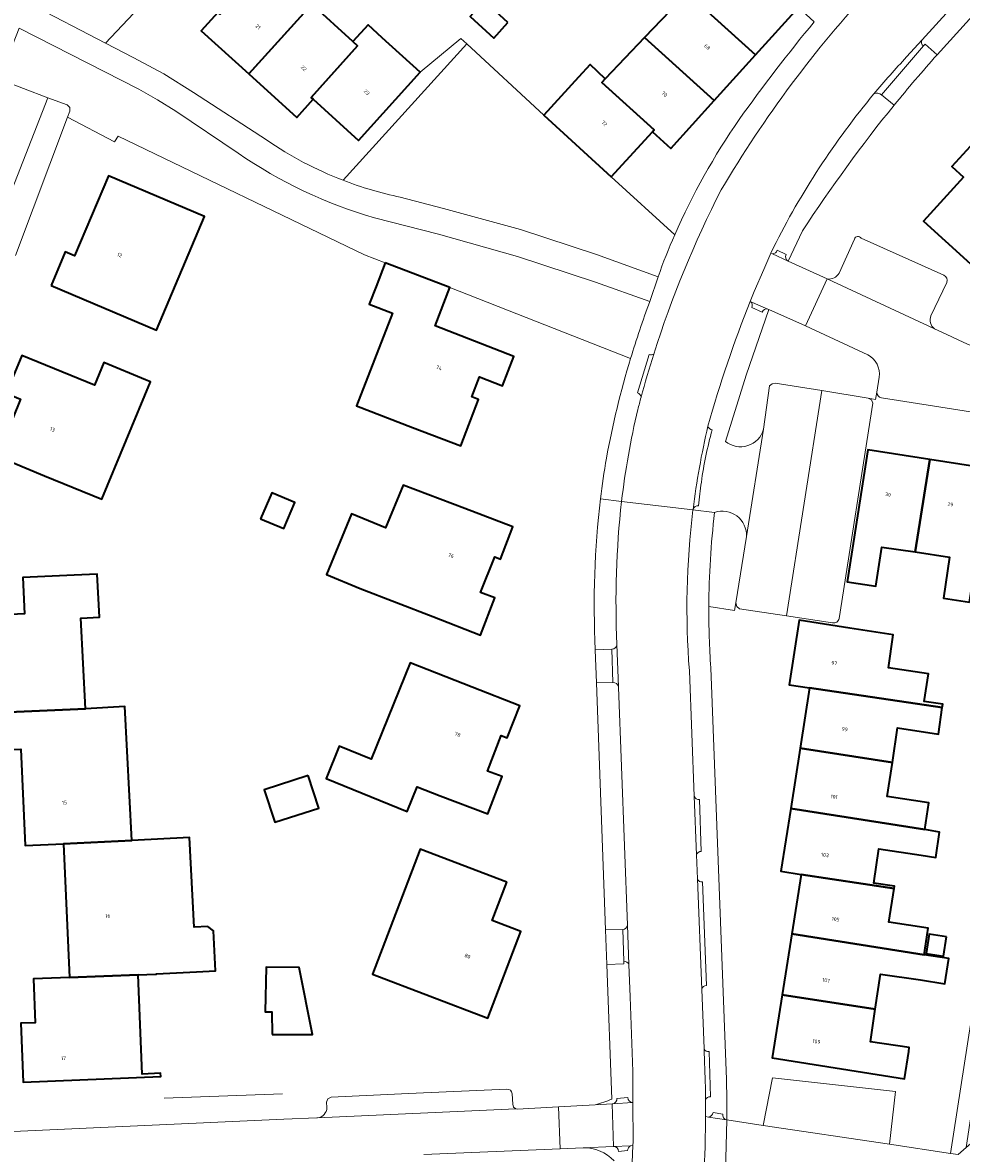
# Model space of a CAD drawing. Header units: metres. Extents: x 197700 to 204338, y 317132 to 325229.
# Tile 201 of 256: x 199240 to 199331, y 319526 to 319636. Entities that reach past the tile are written whole.
import ezdxf
from ezdxf.enums import TextEntityAlignment as Align

# ---------------------------------------------------------------- set-up
doc = ezdxf.new("R2010")
doc.units = ezdxf.units.M
for name, color, linetype, lineweight in [('B-WE-GR-BEPLANTING_CULTUUR_BODEMBEDEKKER-GV', 90, 'Continuous', 18), ('B-WE-IE-TERREINAFSCHEIDING_KUNSTMATIG_HEKWERK-G', 20, 'IE-TERREINAFSCHEIDING-KUNSTMATIG', 18), ('B-WE-OG-BEBOUWING-GV', 7, 'Continuous', 35), ('B-WE-OG-BEBOUWING-T18', 10, 'Continuous', 18), ('B-WE-OG-TERREIN_CULTUURSCHEIDING-GV', 7, 'Continuous', 18), ('B-WE-OG-TERREIN_ERF-GV', 7, 'Continuous', 18), ('B-WE-VH-VERHARDING_ASFALT-GV', 252, 'Continuous', 18), ('B-WE-VH-VERHARDING_BETONSTRAATSTEEN-GV', 252, 'Continuous', 18), ('B-WE-VH-VERHARDING_OPEN-GV', 252, 'Continuous', 18), ('B-WE-VH-VERHARDING_TEGEL-GV', 252, 'Continuous', 18)]:
    doc.layers.add(name, color=color, linetype=linetype, lineweight=lineweight)
doc.styles.add('NLCS-ISO-M200-T18', font='NLCS-ISO.ttf', dxfattribs={"height": 0.36})
doc.linetypes.add('IE-TERREINAFSCHEIDING-KUNSTMATIG', pattern='A,4,[82,NLCS.SHX,S=0.75,R=90,X=0,Y=0],4,-2', length=10)

msp = doc.modelspace()

# ---------------------------------------------------------------- linework, layer by layer
at = {"layer": 'B-WE-GR-BEPLANTING_CULTUUR_BODEMBEDEKKER-GV'}
msp.add_lwpolyline([(199251.386, 319644.358), (199251.349, 319644.285), (199251.111, 319644.18), (199250.433, 319643.289), (199250.116, 319643.069), (199249.733, 319643.099), (199244.162, 319645.724), (199242.262, 319642.049), (199240.56, 319638.281), (199247.932, 319634.463), (199254.455, 319641.441)], close=True, dxfattribs=at)
for points in [[(199260.819, 319623.771), (199254.749, 319627.835), (199252.976, 319628.928), (199251.173, 319629.968), (199239.532, 319635.907), (199237.548, 319630.945), (199242.318, 319629.149), (199244.189, 319628.444), (199244.433, 319628.192), (199244.453, 319627.842), (199244.233, 319627.258), (199248.803, 319624.844), (199249.133, 319625.397), (199273.125, 319613.857), (199275.12, 319613.091), (199281.408, 319610.678), (199298.992, 319603.782)], [(199303.286, 319615.806), (199297.114, 319621.452), (199297.114, 319621.451), (199290.551, 319627.453), (199283.066, 319634.38), (199271.022, 319621.119)], [(199276.595, 319619.479), (199280.79, 319618.388), (199288.282, 319616.324), (199295.661, 319613.882), (199301.666, 319611.739)], [(199300.856, 319609.316), (199295.582, 319611.206), (199287.994, 319613.716), (199280.295, 319615.86), (199274.097, 319617.475)], [(199309.222, 319580), (199310.255, 319586.454)], [(199306.603, 319579.641), (199309.105, 319579.268), (199309.222, 319580)]]:
    msp.add_lwpolyline(points, dxfattribs=at)
for points in [[(199274.097, 319617.475, -0.0827329), (199260.819, 319623.771)], [(199271.022, 319621.119, 0.0404795), (199276.595, 319619.479)], [(199301.666, 319611.739, -0.0166299), (199303.286, 319615.806)], [(199298.992, 319603.782, -0.015918), (199300.856, 319609.316)], [(199307.161, 319588.803, 0.0281749), (199306.603, 319579.641)], [(199310.255, 319586.454, 0.5377148), (199307.161, 319588.803)]]:
    msp.add_lwpolyline(points, format="xyb", dxfattribs=at)
at = {"layer": 'B-WE-IE-TERREINAFSCHEIDING_KUNSTMATIG_HEKWERK-G'}
for points in [[(199278.535, 319631.619), (199282.488, 319634.915), (199283.066, 319634.38)], [(199290.551, 319627.453), (199283.066, 319634.38)], [(199275.12, 319613.091), (199273.125, 319613.857), (199249.133, 319625.397), (199248.803, 319624.844), (199244.233, 319627.258)], [(199253.613, 319531.844), (199265.142, 319532.263)]]:
    msp.add_lwpolyline(points, dxfattribs=at)
at = {"layer": 'B-WE-OG-BEBOUWING-GV'}
for points in [[(199311.145, 319633.308), (199315.334, 319637.924), (199314.268, 319638.892), (199309.472, 319643.27), (199308.734, 319643.959), (199305.36, 319640.27), (199304.489, 319639.357)], [(199267.988, 319638.252), (199263.71, 319642.136), (199263.529, 319641.937), (199263.309, 319642.136), (199259.055, 319637.261), (199258.848, 319637.449), (199257.229, 319635.665), (199261.861, 319631.461), (199267.813, 319638.063)], [(199287.068, 319636.462), (199284.748, 319638.558), (199283.384, 319637.049), (199285.704, 319634.953)], [(199300.354, 319635.022), (199307.111, 319628.863), (199311.145, 319633.308), (199304.489, 319639.357)], [(199268.132, 319628.997), (199267.925, 319629.185), (199272.443, 319634.209), (199271.979, 319634.628), (199267.988, 319638.252), (199267.813, 319638.063), (199261.861, 319631.461), (199266.526, 319627.227)], [(199271.979, 319634.628), (199272.443, 319634.209), (199267.925, 319629.185), (199268.132, 319628.997), (199272.529, 319625.002), (199278.535, 319631.619), (199274.833, 319634.98), (199273.456, 319636.249)], [(199301.115, 319625.827), (199302.892, 319624.214), (199307.111, 319628.863), (199300.354, 319635.022), (199296.511, 319630.994), (199296.188, 319630.637), (199301.297, 319626.026)], [(199301.115, 319625.827), (199301.297, 319626.026), (199296.188, 319630.637), (199296.511, 319630.994), (199295.05, 319632.372), (199293.938, 319631.156), (199290.551, 319627.453), (199297.114, 319621.451), (199297.114, 319621.452)], [(199340.069, 319618.479), (199332.723, 319625.178), (199330.249, 319622.444), (199331.384, 319621.417), (199327.488, 319617.124), (199334.149, 319611.072), (199336.713, 319608.743), (199341.755, 319614.291), (199339.242, 319616.575), (199340.551, 319617.938), (199340.029, 319618.434)], [(199242.618, 319610.879), (199252.877, 319606.537), (199257.557, 319617.595), (199248.21, 319621.551), (199244.915, 319613.766), (199244.004, 319614.159)], [(199275.12, 319613.091), (199274.239, 319610.796), (199273.574, 319609.063), (199275.84, 319608.183), (199272.335, 319599.165), (199277.764, 319597.082), (199282.467, 319595.278), (199284.202, 319599.799), (199283.549, 319600.05), (199284.31, 319601.999), (199286.538, 319601.136), (199287.643, 319603.988), (199279.975, 319606.944), (199281.408, 319610.678)], [(199251.793, 319601.712), (199247.745, 319603.382), (199246.833, 319601.173), (199239.789, 319604.078), (199238.269, 319600.393), (199239.646, 319599.825), (199237.365, 319594.281), (199241.988, 319592.374), (199247.547, 319590.081), (199252.293, 319601.506)], [(199326.676, 319584.961), (199328.102, 319593.959), (199322.066, 319594.906), (199320.059, 319582.056), (199322.856, 319581.619), (199323.419, 319585.441)], [(199331.967, 319580.081), (199333.947, 319593.042), (199328.102, 319593.959), (199326.676, 319584.961), (199330.027, 319584.467), (199329.436, 319580.454)], [(199272.7, 319581.411), (199279.745, 319578.686), (199284.408, 319576.882), (199285.802, 319580.486), (199284.403, 319581.027), (199285.775, 319584.475), (199286.325, 319584.253), (199287.527, 319587.39), (199282.858, 319589.179), (199276.876, 319591.471), (199275.147, 319587.307), (199271.846, 319588.679), (199269.398, 319582.784)], [(199263.008, 319588.185), (199265.26, 319587.231), (199266.336, 319589.771), (199264.083, 319590.725)], [(199244.857, 319582.697), (199239.861, 319582.463), (199240.025, 319578.949), (199235.134, 319578.731), (199235.554, 319569.249), (199238.53, 319569.38), (199245.987, 319569.712), (199245.522, 319578.515), (199247.337, 319578.611), (199247.116, 319582.803)], [(199316.408, 319571.729), (199329.312, 319569.828), (199329.359, 319570.144), (199327.557, 319570.412), (199327.959, 319573.116), (199324.068, 319573.689), (199324.542, 319576.908), (199320.327, 319577.564), (199315.404, 319578.33), (199314.425, 319572.035)], [(199283.567, 319571.822), (199277.568, 319574.187), (199273.768, 319564.794), (199270.654, 319566.057), (199269.379, 319562.914), (199277.268, 319559.715), (199278.239, 319562.108), (199280.477, 319561.25), (199285.103, 319559.476), (199286.494, 319563.105), (199285.087, 319563.651), (199286.417, 319567.11), (199286.994, 319566.883), (199288.218, 319569.988)], [(199329.312, 319569.828), (199316.408, 319571.729), (199315.484, 319565.862), (199324.455, 319564.485), (199324.954, 319567.842), (199328.929, 319567.251)], [(199238.53, 319569.38), (199238.705, 319565.746), (199239.697, 319565.791), (199240.1, 319556.418), (199243.816, 319556.578), (199250.483, 319556.883), (199249.795, 319569.913), (199245.987, 319569.712)], [(199315.484, 319565.862), (199314.565, 319560.022), (199327.628, 319557.951), (199328.017, 319560.571), (199323.963, 319561.174), (199324.455, 319564.485)], [(199267.638, 319563.22), (199263.358, 319561.832), (199264.385, 319558.667), (199268.664, 319560.054)], [(199324.615, 319552.24), (199324.648, 319552.463), (199322.66, 319552.758), (199323.154, 319556.08), (199327.259, 319555.47), (199328.68, 319555.253), (199329.045, 319557.703), (199327.628, 319557.951), (199314.565, 319560.022), (199313.601, 319553.898), (199315.576, 319553.587)], [(199250.483, 319556.883), (199243.816, 319556.578), (199244.426, 319543.573), (199251.088, 319543.832), (199252.792, 319543.898), (199252.887, 319543.903), (199252.886, 319543.927), (199256.767, 319544.132), (199258.629, 319544.23), (199258.425, 319548.093), (199257.864, 319548.54), (199256.538, 319548.471), (199256.079, 319557.178)], [(199286.96, 319552.852), (199278.531, 319556.061), (199273.876, 319543.901), (199285.118, 319539.621), (199288.323, 319548.038), (199285.538, 319549.121)], [(199315.576, 319553.587), (199314.67, 319547.817), (199327.551, 319545.784), (199327.935, 319548.367), (199324.124, 319548.934), (199324.615, 319552.24)], [(199314.67, 319547.817), (199313.74, 319541.894), (199322.786, 319540.481), (199323.295, 319543.902), (199327.185, 319543.324), (199329.571, 319542.948), (199329.959, 319545.404), (199327.551, 319545.784)], [(199329.713, 319547.521), (199328.037, 319547.77), (199327.758, 319545.891), (199329.433, 319545.642)], [(199264.113, 319538.035), (199268.043, 319538.035), (199266.768, 319544.543), (199263.534, 319544.558), (199263.435, 319540.227), (199264.088, 319540.23)], [(199251.088, 319543.832), (199244.426, 319543.573), (199240.919, 319543.437), (199241.086, 319539.163), (199239.688, 319539.117), (199239.924, 319533.399), (199253.295, 319533.95), (199253.283, 319534.25), (199251.484, 319534.176)], [(199326.046, 319536.384), (199326.095, 319536.743), (199322.316, 319537.316), (199322.786, 319540.481), (199313.74, 319541.894), (199312.776, 319535.753), (199325.624, 319533.717)]]:
    msp.add_lwpolyline(points, close=True, dxfattribs=at)
at = {"layer": 'B-WE-OG-TERREIN_CULTUURSCHEIDING-GV'}
for points in [[(199312.441, 319608.535), (199310.237, 319602.155), (199308.216, 319595.717)], [(199322.059, 319604.145), (199316.012, 319606.944), (199312.441, 319608.535)], [(199311.926, 319596.907), (199312.5, 319601.133), (199312.756, 319601.325), (199313.069, 319601.392), (199317.593, 319600.653), (199322.109, 319599.916), (199322.813, 319599.801), (199322.934, 319600.52), (199323.176, 319601.967)]]:
    msp.add_lwpolyline(points, dxfattribs=at)
for points in [[(199323.176, 319601.967, 0.316465), (199322.059, 319604.145)], [(199308.216, 319595.717, 0.5427005), (199311.926, 319596.907)]]:
    msp.add_lwpolyline(points, format="xyb", dxfattribs=at)
at = {"layer": 'B-WE-OG-TERREIN_ERF-GV'}
for points in [[(199336.669, 319642.022), (199328.803, 319633.318)], [(199254.455, 319641.441), (199247.932, 319634.463), (199250.613, 319633.075), (199253.591, 319631.461), (199256.465, 319629.666), (199263.575, 319625.042)], [(199271.022, 319621.119), (199283.066, 319634.38), (199290.551, 319627.453), (199293.938, 319631.156), (199295.05, 319632.372), (199296.511, 319630.994), (199300.354, 319635.022), (199304.489, 319639.357)], [(199267.988, 319638.252), (199271.979, 319634.628), (199273.456, 319636.249), (199274.833, 319634.98), (199278.535, 319631.619), (199272.529, 319625.002), (199268.132, 319628.997), (199266.526, 319627.227), (199261.861, 319631.461), (199257.229, 319635.665), (199258.848, 319637.449)], [(199316.857, 319636.541), (199315.334, 319637.924), (199311.145, 319633.308), (199307.111, 319628.863)], [(199287.068, 319636.462), (199285.704, 319634.953), (199283.384, 319637.049)], [(199307.111, 319628.863), (199302.892, 319624.214), (199301.115, 319625.827), (199297.114, 319621.452), (199303.286, 319615.806)], [(199274.239, 319610.796), (199275.12, 319613.091), (199273.125, 319613.857), (199249.133, 319625.397), (199248.803, 319624.844), (199244.233, 319627.258), (199239.162, 319613.813)], [(199315.728, 319616.192), (199314.309, 319613.265), (199318.119, 319611.531)], [(199319.268, 319612.095), (199320.757, 319615.376)], [(199321.428, 319615.472), (199329.469, 319611.885)], [(199329.753, 319611.187), (199328.208, 319607.947)], [(199298.992, 319603.782), (199281.408, 319610.678), (199279.975, 319606.944), (199287.643, 319603.988), (199286.538, 319601.136), (199284.31, 319601.999), (199283.549, 319600.05), (199284.202, 319599.799), (199282.467, 319595.278), (199277.764, 319597.082), (199272.335, 319599.165), (199275.84, 319608.183), (199273.574, 319609.063), (199274.239, 319610.796)], [(199328.553, 319606.666), (199330.178, 319605.908)], [(199322.934, 319600.52), (199322.813, 319599.801), (199322.109, 319599.916), (199322.431, 319599.77), (199322.553, 319599.439), (199319.276, 319578.482)], [(199340.944, 319595.694), (199341.137, 319597.154), (199323.409, 319599.956)], [(199341.215, 319576.715), (199340.96, 319576.754), (199341.516, 319580.525), (199338.093, 319581.029), (199338.396, 319583.089), (199335.085, 319583.577), (199334.515, 319579.705), (199331.967, 319580.081), (199329.436, 319580.454), (199330.027, 319584.467), (199326.676, 319584.961), (199323.419, 319585.441), (199322.856, 319581.619), (199320.059, 319582.056), (199322.066, 319594.906), (199328.102, 319593.959), (199333.947, 319593.042), (199340.208, 319592.059), (199339.898, 319590.083), (199345.887, 319589.133), (199346.698, 319594.235), (199341.362, 319595.087)], [(199235.134, 319578.731), (199240.025, 319578.949), (199239.861, 319582.463), (199244.857, 319582.697), (199247.116, 319582.803), (199247.337, 319578.611), (199245.522, 319578.515), (199245.987, 319569.712), (199249.795, 319569.913), (199250.483, 319556.883), (199256.079, 319557.178), (199256.538, 319548.471), (199257.864, 319548.54), (199258.425, 319548.093), (199258.629, 319544.23), (199256.767, 319544.132), (199252.886, 319543.927), (199252.887, 319543.903), (199252.792, 319543.898), (199251.088, 319543.832), (199251.484, 319534.176), (199253.283, 319534.25), (199253.295, 319533.95), (199239.924, 319533.399), (199239.688, 319539.117), (199241.086, 319539.163), (199240.919, 319543.437), (199244.426, 319543.573), (199243.816, 319556.578), (199240.1, 319556.418), (199239.697, 319565.791)], [(199318.639, 319578.08), (199314.168, 319578.753), (199309.593, 319579.441), (199309.319, 319579.662), (199309.222, 319580), (199309.105, 319579.268), (199306.603, 319579.641)], [(199297.173, 319531.734), (199296.689, 319544.837), (199296.565, 319548.198), (199295.678, 319572.215), (199295.558, 319575.457)], [(199306.792, 319573.697), (199308.322, 319533.641), (199308.363, 319531.678), (199308.357, 319529.716), (199311.888, 319529.164), (199312.788, 319533.82), (199324.757, 319532.464), (199324.186, 319527.341), (199330.126, 319526.461), (199337.734, 319575.612), (199338.945, 319575.443), (199331.65, 319527.026), (199336.607, 319531.242), (199337.942, 319532.454)], [(199269.449, 319530.91), (199269.417, 319531.435), (199269.557, 319531.762), (199269.867, 319531.94), (199277.405, 319532.294), (199286.947, 319532.711)], [(199287.474, 319532.257), (199287.524, 319531.255), (199287.603, 319530.968), (199287.837, 319530.785), (199287.96, 319530.757), (199291.989, 319530.987), (199295.563, 319531.191)], [(199238.949, 319528.597), (199265.262, 319529.788), (199268.464, 319529.924), (199268.507, 319529.924), (199268.551, 319529.928)], [(199294.391, 319527.001), (199292.157, 319526.905), (199278.888, 319526.346)]]:
    msp.add_lwpolyline(points, dxfattribs=at)
for points in [[(199350.68, 319634.083), (199351.822, 319633.106), (199349.353, 319630.347), (199347.649, 319631.871), (199343.806, 319627.576), (199339.702, 319622.989), (199342.147, 319620.801), (199340.069, 319618.479), (199340.029, 319618.434), (199340.551, 319617.938), (199339.242, 319616.575), (199341.755, 319614.291), (199336.713, 319608.743), (199334.149, 319611.072), (199327.488, 319617.124), (199331.384, 319621.417), (199330.249, 319622.444), (199332.723, 319625.178), (199334.786, 319627.458), (199332.963, 319629.108), (199337.103, 319633.635), (199341.308, 319638.233), (199344.81, 319635.058), (199346.979, 319637.445)], [(199242.618, 319610.879), (199244.004, 319614.159), (199244.915, 319613.766), (199248.21, 319621.551), (199257.557, 319617.595), (199252.877, 319606.537)], [(199241.988, 319592.374), (199237.365, 319594.281), (199239.646, 319599.825), (199238.269, 319600.393), (199239.789, 319604.078), (199246.833, 319601.173), (199247.745, 319603.382), (199251.793, 319601.712), (199252.293, 319601.506), (199247.547, 319590.081)], [(199279.745, 319578.686), (199272.7, 319581.411), (199269.398, 319582.784), (199271.846, 319588.679), (199275.147, 319587.307), (199276.876, 319591.471), (199282.858, 319589.179), (199287.527, 319587.39), (199286.325, 319584.253), (199285.775, 319584.475), (199284.403, 319581.027), (199285.802, 319580.486), (199284.408, 319576.882)], [(199263.008, 319588.185), (199264.083, 319590.725), (199266.336, 319589.771), (199265.26, 319587.231)], [(199313.74, 319541.894), (199314.67, 319547.817), (199315.576, 319553.587), (199313.601, 319553.898), (199314.565, 319560.022), (199315.484, 319565.862), (199316.408, 319571.729), (199314.425, 319572.035), (199315.404, 319578.33), (199320.327, 319577.564), (199324.542, 319576.908), (199324.068, 319573.689), (199327.959, 319573.116), (199327.557, 319570.412), (199329.359, 319570.144), (199329.312, 319569.828), (199328.929, 319567.251), (199324.954, 319567.842), (199324.455, 319564.485), (199323.963, 319561.174), (199328.017, 319560.571), (199327.628, 319557.951), (199329.045, 319557.703), (199328.68, 319555.253), (199327.259, 319555.47), (199323.154, 319556.08), (199322.66, 319552.758), (199324.648, 319552.463), (199324.615, 319552.24), (199324.124, 319548.934), (199327.935, 319548.367), (199327.551, 319545.784), (199329.959, 319545.404), (199329.571, 319542.948), (199327.185, 319543.324), (199323.295, 319543.902), (199322.786, 319540.481), (199322.316, 319537.316), (199326.095, 319536.743), (199326.046, 319536.384), (199325.624, 319533.717), (199312.776, 319535.753)], [(199277.568, 319574.187), (199283.567, 319571.822), (199288.218, 319569.988), (199286.994, 319566.883), (199286.417, 319567.11), (199285.087, 319563.651), (199286.494, 319563.105), (199285.103, 319559.476), (199280.477, 319561.25), (199278.239, 319562.108), (199277.268, 319559.715), (199269.379, 319562.914), (199270.654, 319566.057), (199273.768, 319564.794)], [(199267.638, 319563.22), (199268.664, 319560.054), (199264.385, 319558.667), (199263.358, 319561.832)], [(199286.96, 319552.852), (199285.538, 319549.121), (199288.323, 319548.038), (199285.118, 319539.621), (199273.876, 319543.901), (199278.531, 319556.061)], [(199329.713, 319547.521), (199329.433, 319545.642), (199327.758, 319545.891), (199328.037, 319547.77)], [(199264.113, 319538.035), (199264.088, 319540.23), (199263.435, 319540.227), (199263.534, 319544.558), (199266.768, 319544.543), (199268.043, 319538.035)]]:
    msp.add_lwpolyline(points, close=True, dxfattribs=at)
for points in [[(199309.554, 319627.021, -0.0180746), (199316.857, 319636.541)], [(199328.803, 319633.318, 0.0114866), (199324.63, 319628.425)], [(199324.63, 319628.425, 0.0270678), (199315.728, 319616.192)], [(199303.286, 319615.806, -0.0488147), (199309.554, 319627.021)], [(199263.575, 319625.042, 0.0588247), (199271.022, 319621.119)], [(199320.757, 319615.376, -0.7145963), (199321.428, 319615.472)], [(199318.119, 319611.531, 0.3497871), (199319.268, 319612.095)], [(199329.469, 319611.885, -0.3913557), (199329.753, 319611.187)], [(199328.208, 319607.947, 0.345763), (199328.553, 319606.666)], [(199330.178, 319605.908, 0.067966), (199342.888, 319601.752)], [(199296.637, 319594.078, -0.027301), (199298.992, 319603.782)], [(199323.409, 319599.956, -0.3979677), (199322.934, 319600.52)], [(199296.073, 319590.129, -0.0112383), (199296.637, 319594.078)], [(199295.558, 319575.457, -0.0417862), (199296.073, 319590.129)], [(199306.603, 319579.641, 0.0183193), (199306.792, 319573.697)], [(199319.276, 319578.482, -0.450173), (199318.639, 319578.08)], [(199286.947, 319532.711, -0.4129094), (199287.474, 319532.257)], [(199268.551, 319529.928, 0.389345), (199269.449, 319530.91)], [(199295.563, 319531.191, 0.0429815), (199297.173, 319531.734)], [(199297.389, 319525.747, 0.2038075), (199294.391, 319527.001)]]:
    msp.add_lwpolyline(points, format="xyb", dxfattribs=at)
at = {"layer": 'B-WE-VH-VERHARDING_ASFALT-GV'}
for points in [[(199325.844, 319633.117), (199327.338, 319634.765), (199334.993, 319643.206), (199338.109, 319646.641), (199342.113, 319651.057), (199347.328, 319656.808), (199349.41, 319659.104), (199354.566, 319664.789), (199356.642, 319667.079), (199361.613, 319672.56), (199363.976, 319675.166), (199369.336, 319680.772), (199374.902, 319686.176), (199375.14, 319686.402), (199375.376, 319686.624), (199370.436, 319691.55)], [(199310.634, 319609.34), (199310.639, 319609.338), (199311.028, 319610.305), (199311.939, 319612.451), (199312.644, 319614.022), (199312.64, 319614.024), (199312.894, 319614.578)], [(199305.061, 319589.054), (199298.112, 319589.885)], [(199298.112, 319589.885), (199305.061, 319589.054), (199305.066, 319589.093)], [(199297.669, 319575.951), (199297.812, 319571.841), (199297.813, 319571.824), (199298.684, 319548.645), (199298.828, 319544.834), (199298.946, 319541.684), (199299.206, 319534.411), (199299.216, 319531.4), (199299.229, 319527.59), (199299.212, 319527.209), (199299.141, 319525.579), (199306.164, 319524.999), (199306.243, 319527.062), (199306.29, 319529.773), (199306.291, 319530.039)], [(199306.191, 319535.196), (199306.135, 319536.646), (199305.912, 319542.388), (199305.495, 319553.166), (199305.405, 319555.491), (199305.184, 319561.205), (199304.711, 319573.413)]]:
    msp.add_lwpolyline(points, dxfattribs=at)
for points in [[(199322.458, 319639.86, 0.0534238), (199307.818, 319620.198)], [(199322.666, 319629.527, -0.0154172), (199325.844, 319633.117)], [(199312.894, 319614.578, -0.0575218), (199322.666, 319629.527)], [(199307.818, 319620.198, 0.041865), (199301.245, 319604.21)], [(199306.515, 319597.207, -0.0277876), (199310.634, 319609.34)], [(199301.245, 319604.21, 0.0106317), (199300.012, 319600.008)], [(199300.012, 319600.008, 0.00271), (199299.696, 319598.81)], [(199299.696, 319598.81, 0.0277676), (199298.112, 319589.885)], [(199305.066, 319589.093, -0.0260113), (199306.515, 319597.207)], [(199298.112, 319589.885, 0.0391008), (199297.669, 319575.951)], [(199304.711, 319573.413, -0.050246), (199305.061, 319589.054)], [(199306.285, 319531.643, 0.0078528), (199306.191, 319535.196)], [(199306.291, 319530.039, 0.0037313), (199306.285, 319531.643)]]:
    msp.add_lwpolyline(points, format="xyb", dxfattribs=at)
for points in [[(199312.441, 319608.535), (199316.012, 319606.944), (199318.119, 319611.531), (199314.309, 319613.265), (199312.786, 319613.957), (199312.644, 319614.022), (199311.939, 319612.451), (199311.028, 319610.305), (199310.639, 319609.338), (199312.338, 319608.581)], [(199297.189, 319531.284), (199297.339, 319527.128), (199298.994, 319527.2), (199299.212, 319527.209), (199299.229, 319527.59), (199299.216, 319531.4), (199299.179, 319531.398), (199297.263, 319531.288)], [(199306.164, 319524.999), (199308.236, 319524.706), (199308.357, 319529.716), (199308.313, 319529.723), (199306.564, 319529.996), (199306.291, 319530.039), (199306.29, 319529.773), (199306.243, 319527.062)]]:
    msp.add_lwpolyline(points, close=True, dxfattribs=at)
at = {"layer": 'B-WE-VH-VERHARDING_BETONSTRAATSTEEN-GV'}
for points in [[(199323.407, 319629.415), (199327.47, 319634.184)], [(199327.47, 319634.184), (199323.407, 319629.415), (199324.63, 319628.425)], [(199327.338, 319634.765), (199325.844, 319633.117)], [(199328.803, 319633.318), (199327.643, 319634.37), (199327.47, 319634.184)], [(199236.373, 319614.032), (199242.318, 319629.149), (199237.548, 319630.945), (199236.885, 319631.195), (199231.252, 319616.102)], [(199314.129, 319613.891), (199313.245, 319614.305)], [(199312.786, 319613.957), (199314.309, 319613.265)], [(199330.178, 319605.908), (199328.553, 319606.666), (199327.947, 319606.948), (199318.667, 319611.275), (199318.119, 319611.531), (199316.012, 319606.944), (199322.059, 319604.145)], [(199310.639, 319609.338), (199310.634, 319609.34)], [(199312.338, 319608.581), (199310.639, 319609.338)], [(199310.781, 319608.741), (199311.792, 319608.291)], [(199300.81, 319604.159), (199299.654, 319600.443)], [(199323.176, 319601.967), (199322.934, 319600.52)], [(199323.409, 319599.956), (199341.137, 319597.154), (199340.944, 319595.694)], [(199297.812, 319571.841), (199297.669, 319575.951)], [(199297.178, 319575.509), (199297.276, 319572.262)], [(199305.184, 319561.205), (199305.405, 319555.491)], [(199305.865, 319555.838), (199305.698, 319560.87)], [(199305.495, 319553.166), (199305.912, 319542.388)], [(199306.387, 319542.79), (199305.986, 319552.876)], [(199298.231, 319548.245), (199298.335, 319545.149)], [(199298.828, 319544.834), (199298.684, 319548.645)], [(199306.135, 319536.646), (199306.191, 319535.196)], [(199306.769, 319531.968), (199306.636, 319536.352)], [(199298.731, 319531.883), (199297.664, 319531.803)], [(199278.888, 319526.346), (199292.157, 319526.905), (199291.989, 319530.987), (199287.96, 319530.757), (199287.837, 319530.785), (199268.551, 319529.928), (199268.507, 319529.924), (199268.464, 319529.924), (199265.262, 319529.788), (199238.949, 319528.597)], [(199297.263, 319531.288), (199299.179, 319531.398)], [(199351.329, 319528.952), (199336.607, 319531.242), (199331.65, 319527.026), (199330.858, 319526.352), (199330.126, 319526.461), (199324.186, 319527.341), (199311.888, 319529.164), (199308.357, 319529.716), (199308.236, 319524.706)], [(199306.564, 319529.996), (199308.313, 319529.723)], [(199307.975, 319530.275), (199307.016, 319530.433)], [(199298.994, 319527.2), (199297.339, 319527.128)], [(199297.815, 319526.651), (199298.703, 319526.732)]]:
    msp.add_lwpolyline(points, dxfattribs=at)
for points in [[(199327.47, 319634.184, -0.3433321), (199327.338, 319634.765)], [(199325.844, 319633.117, 0.0154172), (199322.666, 319629.527)], [(199324.63, 319628.425, -0.0114866), (199328.803, 319633.318)], [(199322.666, 319629.527, -0.3364394), (199323.407, 319629.415)], [(199313.245, 319614.305, -0.3475987), (199312.786, 319613.957)], [(199314.309, 319613.265, -0.412062), (199314.129, 319613.891)], [(199310.634, 319609.34, -0.3465144), (199310.781, 319608.741)], [(199311.792, 319608.291, -0.4108684), (199312.338, 319608.581)], [(199342.888, 319601.752, -0.067966), (199330.178, 319605.908)], [(199300.012, 319600.008, -0.0106317), (199301.245, 319604.21)], [(199301.245, 319604.21, -0.2450495), (199300.81, 319604.159)], [(199322.059, 319604.145, -0.316465), (199323.176, 319601.967)], [(199299.654, 319600.443, -0.3083825), (199300.012, 319600.008)], [(199322.934, 319600.52, 0.3979677), (199323.409, 319599.956)], [(199306.515, 319597.207, 0.0260113), (199305.066, 319589.093)], [(199305.874, 319591.751, -0.0322917), (199306.927, 319596.835)], [(199306.927, 319596.835, -0.2804073), (199306.515, 319597.207)], [(199305.601, 319589.454, -0.0091681), (199305.874, 319591.751)], [(199305.066, 319589.093, -0.3820284), (199305.601, 319589.454)], [(199297.669, 319575.951, -0.3788515), (199297.178, 319575.509)], [(199297.276, 319572.262, -0.390283), (199297.812, 319571.841)], [(199305.698, 319560.87, -0.3666541), (199305.184, 319561.205)], [(199305.405, 319555.491, -0.3234973), (199305.865, 319555.838)], [(199305.986, 319552.876, -0.412377), (199305.495, 319553.166)], [(199298.684, 319548.645, -0.3535038), (199298.231, 319548.245)], [(199298.335, 319545.149, -0.314368), (199298.828, 319544.834)], [(199305.912, 319542.388, -0.3653175), (199306.387, 319542.79)], [(199306.636, 319536.352, -0.3545469), (199306.135, 319536.646)], [(199306.191, 319535.196, -0.0078528), (199306.285, 319531.643)], [(199297.664, 319531.803, -0.3754374), (199297.263, 319531.288)], [(199299.179, 319531.398, -0.3893647), (199298.731, 319531.883)], [(199306.285, 319531.643, -0.3354612), (199306.769, 319531.968)], [(199307.016, 319530.433, -0.3680458), (199306.564, 319529.996)], [(199308.313, 319529.723, -0.4087203), (199307.975, 319530.275)], [(199297.339, 319527.128, -0.3976921), (199297.815, 319526.651)], [(199298.703, 319526.732, -0.2946845), (199298.994, 319527.2)]]:
    msp.add_lwpolyline(points, format="xyb", dxfattribs=at)
for points in [[(199311.926, 319596.907), (199310.255, 319586.454), (199309.222, 319580), (199309.319, 319579.662), (199309.593, 319579.441), (199314.168, 319578.753), (199317.593, 319600.653), (199313.069, 319601.392), (199312.756, 319601.325), (199312.5, 319601.133)], [(199295.678, 319572.215), (199297.276, 319572.262), (199297.178, 319575.509), (199295.558, 319575.457)], [(199298.231, 319548.245), (199296.565, 319548.198), (199296.689, 319544.837), (199298.339, 319544.911), (199298.335, 319545.149)], [(199297.189, 319531.284), (199295.563, 319531.191), (199291.989, 319530.987), (199292.157, 319526.905), (199294.391, 319527.001), (199297.339, 319527.128)]]:
    msp.add_lwpolyline(points, close=True, dxfattribs=at)
at = {"layer": 'B-WE-VH-VERHARDING_OPEN-GV'}
for points in [[(199307.818, 319620.198, -0.0534238), (199322.458, 319639.86)], [(199316.857, 319636.541, 0.0180746), (199309.554, 319627.021)], [(199309.554, 319627.021, 0.0488147), (199303.286, 319615.806)], [(199301.245, 319604.21, -0.041865), (199307.818, 319620.198)], [(199303.286, 319615.806, 0.0166299), (199301.666, 319611.739)], [(199300.856, 319609.316, 0.015918), (199298.992, 319603.782)], [(199310.634, 319609.34, 0.0277876), (199306.515, 319597.207)], [(199310.781, 319608.741, 0.3465144), (199310.634, 319609.34)], [(199312.338, 319608.581, 0.4108684), (199311.792, 319608.291)], [(199298.992, 319603.782, 0.027301), (199296.637, 319594.078)], [(199300.81, 319604.159, 0.2450495), (199301.245, 319604.21)], [(199300.012, 319600.008, 0.3083825), (199299.654, 319600.443)], [(199299.696, 319598.81, -0.00271), (199300.012, 319600.008)], [(199298.112, 319589.885, -0.0277676), (199299.696, 319598.81)], [(199306.927, 319596.835, 0.0322917), (199305.874, 319591.751)], [(199306.515, 319597.207, 0.2804073), (199306.927, 319596.835)], [(199311.926, 319596.907, -0.5427005), (199308.216, 319595.717)], [(199296.637, 319594.078, 0.0112383), (199296.073, 319590.129)], [(199305.874, 319591.751, 0.0091681), (199305.601, 319589.454)], [(199305.601, 319589.454, 0.3820284), (199305.066, 319589.093)], [(199307.161, 319588.803, -0.5377148), (199310.255, 319586.454)]]:
    msp.add_lwpolyline(points, format="xyb", dxfattribs=at)
for points in [[(199301.666, 319611.739), (199300.856, 319609.316)], [(199311.792, 319608.291), (199310.781, 319608.741)], [(199308.216, 319595.717), (199310.237, 319602.155), (199312.441, 319608.535), (199312.338, 319608.581)], [(199299.654, 319600.443), (199300.81, 319604.159)], [(199310.255, 319586.454), (199311.926, 319596.907)], [(199296.073, 319590.129), (199298.112, 319589.885)], [(199305.066, 319589.093), (199305.061, 319589.054), (199307.161, 319588.803)]]:
    msp.add_lwpolyline(points, dxfattribs=at)
msp.add_lwpolyline([(199330.126, 319526.461), (199330.858, 319526.352), (199331.65, 319527.026), (199338.945, 319575.443), (199337.734, 319575.612)], close=True, dxfattribs=at)
at = {"layer": 'B-WE-VH-VERHARDING_TEGEL-GV'}
for points in [[(199263.575, 319625.042), (199256.465, 319629.666), (199253.591, 319631.461), (199250.613, 319633.075), (199247.932, 319634.463), (199240.56, 319638.281), (199242.262, 319642.049), (199244.162, 319645.724), (199242.466, 319646.529)], [(199334.993, 319643.206), (199327.338, 319634.765)], [(199327.47, 319634.184), (199327.643, 319634.37), (199328.803, 319633.318), (199336.669, 319642.022)], [(199235.699, 319633.394), (199235.399, 319632.631), (199235.104, 319631.868), (199235.26, 319631.808), (199236.885, 319631.195), (199237.548, 319630.945), (199239.532, 319635.907), (199251.173, 319629.968), (199252.976, 319628.928), (199254.749, 319627.835), (199260.819, 319623.771)], [(199239.162, 319613.813), (199244.233, 319627.258), (199244.453, 319627.842), (199244.433, 319628.192), (199244.189, 319628.444), (199242.318, 319629.149), (199236.373, 319614.032)], [(199324.63, 319628.425), (199323.407, 319629.415)], [(199274.097, 319617.475), (199280.295, 319615.86), (199287.994, 319613.716), (199295.582, 319611.206), (199300.856, 319609.316), (199301.666, 319611.739), (199295.661, 319613.882), (199288.282, 319616.324), (199280.79, 319618.388), (199276.595, 319619.479)], [(199314.309, 319613.265), (199315.728, 319616.192)], [(199320.757, 319615.376), (199319.268, 319612.095)], [(199329.469, 319611.885), (199321.428, 319615.472)], [(199312.894, 319614.578), (199312.64, 319614.024), (199312.644, 319614.022), (199312.786, 319613.957)], [(199313.245, 319614.305), (199314.129, 319613.891)], [(199318.119, 319611.531), (199318.667, 319611.275), (199327.947, 319606.948), (199328.553, 319606.666)], [(199328.208, 319607.947), (199329.753, 319611.187)], [(199319.276, 319578.482), (199322.553, 319599.439), (199322.431, 319599.77), (199322.109, 319599.916), (199317.593, 319600.653), (199314.168, 319578.753), (199318.639, 319578.08)], [(199298.112, 319589.885), (199296.073, 319590.129)], [(199307.161, 319588.803), (199305.061, 319589.054)], [(199295.558, 319575.457), (199297.178, 319575.509)], [(199308.313, 319529.723), (199308.357, 319529.716), (199308.363, 319531.678), (199308.322, 319533.641), (199306.792, 319573.697)], [(199304.711, 319573.413), (199305.184, 319561.205)], [(199297.276, 319572.262), (199295.678, 319572.215), (199296.565, 319548.198), (199298.231, 319548.245)], [(199298.684, 319548.645), (199297.813, 319571.824), (199297.812, 319571.841)], [(199305.698, 319560.87), (199305.865, 319555.838)], [(199305.405, 319555.491), (199305.495, 319553.166)], [(199305.986, 319552.876), (199306.387, 319542.79)], [(199298.335, 319545.149), (199298.339, 319544.911), (199296.689, 319544.837), (199297.173, 319531.734)], [(199299.179, 319531.398), (199299.216, 319531.4), (199299.206, 319534.411), (199298.946, 319541.684), (199298.828, 319544.834)], [(199305.912, 319542.388), (199306.135, 319536.646)], [(199306.636, 319536.352), (199306.769, 319531.968)], [(199268.551, 319529.928), (199287.837, 319530.785), (199287.603, 319530.968), (199287.524, 319531.255), (199287.474, 319532.257)], [(199286.947, 319532.711), (199277.405, 319532.294), (199269.867, 319531.94), (199269.557, 319531.762), (199269.417, 319531.435), (199269.449, 319530.91)], [(199297.664, 319531.803), (199298.731, 319531.883)], [(199295.563, 319531.191), (199297.189, 319531.284), (199297.263, 319531.288)], [(199306.291, 319530.039), (199306.564, 319529.996)], [(199307.016, 319530.433), (199307.975, 319530.275)], [(199297.339, 319527.128), (199294.391, 319527.001)], [(199298.703, 319526.732), (199297.815, 319526.651)], [(199298.933, 319520.775), (199299.141, 319525.579), (199299.212, 319527.209), (199298.994, 319527.2)]]:
    msp.add_lwpolyline(points, dxfattribs=at)
for points in [[(199327.338, 319634.765, 0.3433321), (199327.47, 319634.184)], [(199322.666, 319629.527, 0.0575218), (199312.894, 319614.578)], [(199323.407, 319629.415, 0.3364394), (199322.666, 319629.527)], [(199315.728, 319616.192, -0.0270678), (199324.63, 319628.425)], [(199271.022, 319621.119, -0.0588247), (199263.575, 319625.042)], [(199260.819, 319623.771, 0.0827329), (199274.097, 319617.475)], [(199276.595, 319619.479, -0.0404795), (199271.022, 319621.119)], [(199321.428, 319615.472, 0.7145963), (199320.757, 319615.376)], [(199312.786, 319613.957, 0.3475987), (199313.245, 319614.305)], [(199314.129, 319613.891, 0.412062), (199314.309, 319613.265)], [(199319.268, 319612.095, -0.3497871), (199318.119, 319611.531)], [(199329.753, 319611.187, 0.3913557), (199329.469, 319611.885)], [(199328.553, 319606.666, -0.345763), (199328.208, 319607.947)], [(199296.073, 319590.129, 0.0417862), (199295.558, 319575.457)], [(199297.669, 319575.951, -0.0391008), (199298.112, 319589.885)], [(199305.061, 319589.054, 0.050246), (199304.711, 319573.413)], [(199306.603, 319579.641, -0.0281749), (199307.161, 319588.803)], [(199306.792, 319573.697, -0.0183193), (199306.603, 319579.641)], [(199318.639, 319578.08, 0.450173), (199319.276, 319578.482)], [(199297.178, 319575.509, 0.3788515), (199297.669, 319575.951)], [(199297.812, 319571.841, 0.390283), (199297.276, 319572.262)], [(199305.184, 319561.205, 0.3666541), (199305.698, 319560.87)], [(199305.865, 319555.838, 0.3234973), (199305.405, 319555.491)], [(199305.495, 319553.166, 0.412377), (199305.986, 319552.876)], [(199298.231, 319548.245, 0.3535038), (199298.684, 319548.645)], [(199298.828, 319544.834, 0.314368), (199298.335, 319545.149)], [(199306.387, 319542.79, 0.3653175), (199305.912, 319542.388)], [(199306.135, 319536.646, 0.3545469), (199306.636, 319536.352)], [(199287.474, 319532.257, 0.4129094), (199286.947, 319532.711)], [(199297.263, 319531.288, 0.3754374), (199297.664, 319531.803)], [(199298.731, 319531.883, 0.3893647), (199299.179, 319531.398)], [(199306.769, 319531.968, 0.3354612), (199306.285, 319531.643)], [(199269.449, 319530.91, -0.389345), (199268.551, 319529.928)], [(199297.173, 319531.734, -0.0429815), (199295.563, 319531.191)], [(199306.285, 319531.643, -0.0037313), (199306.291, 319530.039)], [(199306.564, 319529.996, 0.3680458), (199307.016, 319530.433)], [(199307.975, 319530.275, 0.4087203), (199308.313, 319529.723)], [(199294.391, 319527.001, -0.2038075), (199297.389, 319525.747)], [(199297.815, 319526.651, 0.3976921), (199297.339, 319527.128)], [(199298.994, 319527.2, 0.2946845), (199298.703, 319526.732)]]:
    msp.add_lwpolyline(points, format="xyb", dxfattribs=at)
msp.add_lwpolyline([(199311.888, 319529.164), (199324.186, 319527.341), (199324.757, 319532.464), (199312.788, 319533.82)], close=True, dxfattribs=at)

# ---------------------------------------------------------------- texts
at = {"layer": 'B-WE-OG-BEBOUWING-T18', "style": 'NLCS-ISO-M200-T18'}
for s, rotation, p in [('21', 317.8, (199262.763, 319636.044)), ('68', 317.8, (199306.443, 319634.079)), ('22', 317.8, (199267.203, 319632.015)), ('23', 317.8, (199273.332, 319629.677)), ('70', 317.8, (199302.287, 319629.499)), ('72', 317.6, (199296.446, 319626.649)), ('12', 337.1, (199249.294, 319613.849)), ('74', 338.7, (199280.357, 319602.872)), ('13', 337.7, (199242.761, 319596.884)), ('30', 351.1, (199324.027, 319590.549)), ('29', 351.1, (199330.1, 319589.597)), ('76', 338.3, (199281.526, 319584.615)), ('97', 351.2, (199318.802, 319574.15)), ('78', 339, (199282.17, 319567.209)), ('99', 351.1, (199319.825, 319567.717)), ('15', 2.4, (199243.925, 319560.573)), ('101', 351.1, (199318.792, 319561.149)), ('103', 351.1, (199317.9, 319555.485)), ('16', 2.6, (199248.149, 319549.567)), ('105', 351.1, (199318.941, 319549.23)), ('80', 339.2, (199283.132, 319545.647)), ('107', 351.1, (199318.008, 319543.286)), ('109', 351.1, (199317.074, 319537.341)), ('17', 2.3, (199243.832, 319535.72))]:
    msp.add_text(s, height=0.36, rotation=rotation, dxfattribs=at).set_placement(p, align=Align.MIDDLE)

doc.saveas('drawing.dxf')
